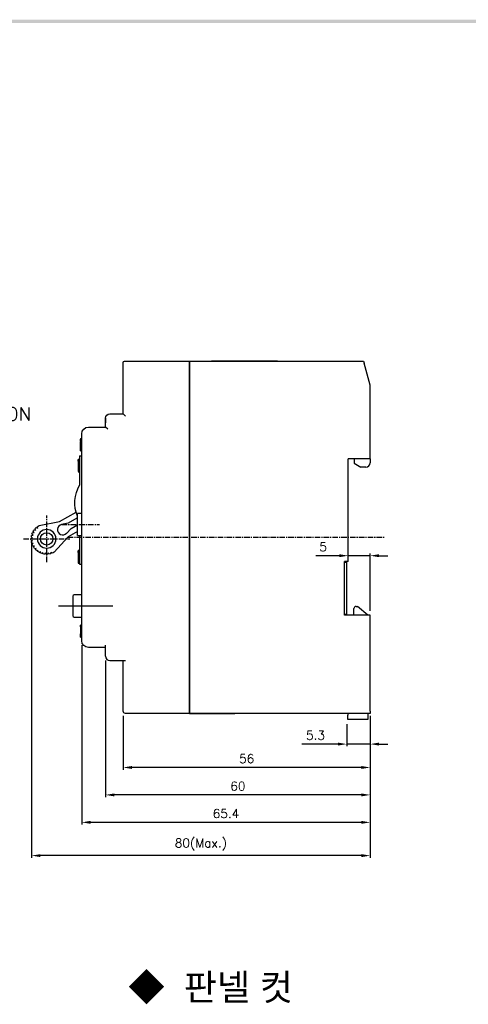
# Model space of a CAD drawing. Extents: x -417 to 828, y -1918 to 504.
# Tile 7 of 9: x 501 to 603, y 278 to 502. Entities that reach past the tile are written whole.
import ezdxf

# ---------------------------------------------------------------- set-up
doc = ezdxf.new("R2010")
doc.units = 0
doc.header["$MEASUREMENT"] = 0
doc.linetypes.add('CENTER', pattern=[2, 1.25, -0.25, 0.25, -0.25])
doc.layers.get('0').update_dxf_attribs({"linetype": 'CONTINUOUS'})
for name, color, linetype in [('1', 7, 'CONTINUOUS'), ('cen', 1, 'CENTER'), ('DIM', 3, 'CONTINUOUS'), ('dwg', 7, 'CONTINUOUS')]:
    doc.layers.add(name, color=color, linetype=linetype)
doc.styles.get("Standard").update_dxf_attribs({"font": 'romans.shx', "height": 2, "bigfont": 'hgs.shx'})
doc.dimstyles.get("Standard").update_dxf_attribs({"dimscale": 0, "dimtxt": 2, "dimasz": 2, "dimexe": 0.5, "dimexo": 0.5, "dimgap": 1, "dimtad": 1, "dimdsep": 46, "dimtxsty": 'Standard', "dimcen": 0, "dimclrd": 3, "dimclre": 3, "dimclrt": 3, "dimadec": 0, "dimazin": 2, "dimtp": 0.1, "dimtm": 0.1, "dimtfac": 1, "dimtmove": 0, "dimatfit": 3, "dimfxl": 0, "dimtolj": 1, "dimarcsym": 0})

# ---------------------------------------------------------------- blocks, each defined once
blk = doc.blocks.new('*D1229')
at = {"lineweight": -2}
for p, q in [((573.29, 380.16), (567.96, 380.16)), ((575.29, 379.84), (575.29, 380.66)), ((580.29, 380.16), (575.29, 380.16)), ((580.29, 367.64), (580.29, 380.66)), ((582.29, 380.16), (584.29, 380.16))]:
    blk.add_line(p, q, dxfattribs=at)
for points in [[(573.29, 380.49), (573.29, 379.82), (575.29, 380.16)], [(582.29, 380.49), (582.29, 379.82), (580.29, 380.16)]]:
    blk.add_solid(points)
at = {"insert": (569.62, 382.16), "char_height": 2, "attachment_point": 5}
blk.add_mtext('\\A1;5', dxfattribs=at)
blk = doc.blocks.new('*D1230')
at = {"layer": 'DIM', "lineweight": -2}
for p, q in [((524.29, 343.84), (524.29, 331.59)), ((580.29, 343.34), (580.29, 331.59)), ((578.29, 332.09), (526.29, 332.09))]:
    blk.add_line(p, q, dxfattribs=at)
at = {"layer": 'DIM'}
for points in [[(526.29, 332.42), (526.29, 331.75), (524.29, 332.09)], [(578.29, 332.42), (578.29, 331.75), (580.29, 332.09)]]:
    blk.add_solid(points, dxfattribs=at)
at = {"layer": 'DIM', "insert": (552.29, 334.09), "char_height": 2, "attachment_point": 5}
blk.add_mtext('\\A1;56', dxfattribs=at)
blk = doc.blocks.new('*D1231')
at = {"layer": 'DIM', "lineweight": -2}
for p, q in [((520.29, 356.34), (520.29, 325.36)), ((580.29, 343.84), (580.29, 325.36)), ((578.29, 325.86), (522.29, 325.86))]:
    blk.add_line(p, q, dxfattribs=at)
at = {"layer": 'DIM'}
for points in [[(522.29, 326.19), (522.29, 325.53), (520.29, 325.86)], [(578.29, 326.19), (578.29, 325.53), (580.29, 325.86)]]:
    blk.add_solid(points, dxfattribs=at)
at = {"layer": 'DIM', "insert": (550.29, 327.86), "char_height": 2, "attachment_point": 5}
blk.add_mtext('\\A1;60', dxfattribs=at)
blk = doc.blocks.new('*D1232')
at = {"layer": 'DIM', "lineweight": -2}
for p, q in [((514.89, 359.84), (514.89, 319.13)), ((580.29, 343.84), (580.29, 319.13)), ((578.29, 319.63), (516.89, 319.63))]:
    blk.add_line(p, q, dxfattribs=at)
at = {"layer": 'DIM'}
for points in [[(516.89, 319.97), (516.89, 319.3), (514.89, 319.63)], [(578.29, 319.97), (578.29, 319.3), (580.29, 319.63)]]:
    blk.add_solid(points, dxfattribs=at)
at = {"layer": 'DIM', "insert": (547.59, 321.63), "char_height": 2, "attachment_point": 5}
blk.add_mtext('\\A1;65.4', dxfattribs=at)
blk = doc.blocks.new('*D1233')
at = {"layer": 'DIM', "lineweight": -2}
for p, q in [((503.53, 383.76), (503.53, 311.58)), ((580.29, 343.84), (580.29, 311.58)), ((578.29, 312.08), (505.53, 312.08))]:
    blk.add_line(p, q, dxfattribs=at)
at = {"layer": 'DIM'}
for points in [[(505.53, 312.42), (505.53, 311.75), (503.53, 312.08)], [(578.29, 312.42), (578.29, 311.75), (580.29, 312.08)]]:
    blk.add_solid(points, dxfattribs=at)
at = {"layer": 'DIM', "insert": (541.91, 314.61), "char_height": 2, "attachment_point": 5}
blk.add_mtext('\\A1;80(Max.)', dxfattribs=at)
blk = doc.blocks.new('*D1216')
at = {"layer": 'DIM', "lineweight": -2}
for p, q in [((574.99, 341.94), (574.99, 336.89)), ((580.29, 343.84), (580.29, 336.89)), ((572.99, 337.39), (564.8, 337.39)), ((580.29, 337.39), (574.99, 337.39)), ((582.29, 337.39), (584.29, 337.39))]:
    blk.add_line(p, q, dxfattribs=at)
at = {"layer": 'DIM'}
for points in [[(572.99, 337.73), (572.99, 337.06), (574.99, 337.39)], [(582.29, 337.73), (582.29, 337.06), (580.29, 337.39)]]:
    blk.add_solid(points, dxfattribs=at)
at = {"layer": 'DIM', "insert": (567.9, 339.39), "char_height": 2, "attachment_point": 5}
blk.add_mtext('\\A1;5.3', dxfattribs=at)

msp = doc.modelspace()

# ---------------------------------------------------------------- linework, layer by layer
at = {"layer": '1'}
for p, q in [((524.29, 412.34), (524.29, 424.04)), ((524.59, 424.34), (539.29, 424.34)), ((539.29, 424.34), (578.79, 424.34)), ((539.29, 424.34), (539.29, 423.84)), ((539.29, 423.84), (539.29, 424.34)), ((539.29, 424.34), (549.59, 424.34)), ((539.29, 344.84), (539.29, 423.84)), ((539.29, 423.84), (539.29, 344.84)), ((559.29, 424.34), (544.29, 424.34)), ((559.29, 424.34), (578.79, 424.34)), ((578.79, 424.34), (578.93, 423.84)), ((580.29, 418.84), (578.93, 423.84)), ((580.29, 402.14), (580.29, 418.84)), ((520.29, 411.34), (520.29, 410.34)), ((520.29, 409.34), (520.29, 411.34)), ((521.29, 412.34), (524.29, 412.34)), ((521.29, 412.34), (524.29, 412.34)), ((524.79, 411.84), (524.29, 412.34)), ((516.39, 409.34), (520.29, 409.34)), ((520.79, 408.84), (520.29, 409.34)), ((514.89, 360.84), (514.89, 407.84)), ((514.59, 406.74), (514.89, 406.74)), ((514.59, 406.24), (514.59, 406.61)), ((514.59, 406.19), (514.59, 406.24)), ((514.59, 406.16), (514.89, 406.16)), ((514.39, 402.84), (514.39, 396.17)), ((514.39, 402.84), (514.89, 402.84)), ((514.59, 403.93), (514.89, 403.93)), ((514.39, 402.01), (514.09, 402.01)), ((514.09, 401.95), (514.09, 399.25)), ((514.09, 401.95), (514.39, 401.95)), ((575.29, 378.84), (575.29, 402.14)), ((580.29, 402.14), (575.29, 402.14)), ((576.69, 402.14), (576.69, 401.14)), ((576.69, 401.14), (578.19, 400.24)), ((579.29, 400.24), (578.19, 400.24)), ((580.29, 402.14), (580.29, 401.24)), ((514.09, 399.25), (514.39, 399.25)), ((514.09, 399.25), (514.39, 399.25)), ((514.09, 399.25), (514.09, 399.25)), ((514.09, 399.17), (514.39, 399.17)), ((509.86, 387.94), (513.59, 390.06)), ((513.89, 387.24), (513.89, 389.74)), ((514.89, 389.74), (513.89, 389.74)), ((504.76, 386.72), (504.84, 386.4)), ((505.21, 387.02), (509.86, 387.94)), ((511.81, 387.55), (510.33, 387.23)), ((513.81, 388.69), (511.81, 387.55)), ((512.5, 386.34), (513.89, 387.13)), ((513.89, 384.74), (513.89, 387.24)), ((503.53, 384.76), (503.85, 384.83)), ((503.61, 385.05), (503.85, 384.83)), ((503.75, 385.41), (504.08, 385.41)), ((503.88, 385.68), (504.08, 385.41)), ((504.09, 386.01), (504.41, 385.95)), ((504.27, 386.25), (504.41, 385.95)), ((504.54, 386.53), (504.84, 386.4)), ((511.84, 384.46), (508.67, 380.94)), ((511.46, 385.23), (512.5, 386.34)), ((513.89, 385.63), (511.84, 384.46)), ((513.89, 384.74), (514.89, 384.74)), ((514.39, 384.74), (514.39, 378.24)), ((503.44, 384.08), (503.75, 384.21)), ((503.45, 383.7), (503.76, 383.58)), ((503.46, 384.38), (503.75, 384.21)), ((503.49, 383.4), (503.76, 383.58)), ((503.57, 383.02), (503.9, 382.97)), ((503.67, 382.74), (503.9, 382.97)), ((503.82, 382.38), (504.16, 382.4)), ((503.97, 382.12), (504.16, 382.4)), ((504.2, 381.81), (504.52, 381.89)), ((504.39, 381.58), (504.52, 381.89)), ((504.67, 381.31), (504.97, 381.45)), ((504.91, 381.13), (504.97, 381.45)), ((505.24, 380.92), (505.5, 381.12)), ((505.5, 380.79), (505.5, 381.12)), ((505.87, 380.65), (506.09, 380.89)), ((506.15, 380.57), (506.09, 380.89)), ((506.54, 380.5), (506.71, 380.79)), ((506.84, 380.48), (506.71, 380.79)), ((507.22, 380.49), (507.33, 380.8)), ((507.52, 380.53), (507.33, 380.8)), ((507.9, 380.61), (507.95, 380.94)), ((508.18, 380.71), (507.95, 380.94)), ((514.39, 381.31), (514.09, 381.31)), ((514.09, 381.25), (514.09, 380.85)), ((514.09, 381.25), (514.39, 381.25)), ((514.09, 380.85), (514.09, 380.1)), ((514.09, 380.85), (514.39, 380.85)), ((514.09, 380.1), (514.09, 380.1)), ((514.09, 380.1), (514.39, 380.1)), ((514.09, 380.1), (514.09, 379.7)), ((514.09, 380.1), (514.39, 380.1)), ((514.09, 379.7), (514.09, 378.55)), ((514.09, 379.7), (514.39, 379.7)), ((514.09, 378.55), (514.39, 378.55)), ((514.09, 378.47), (514.39, 378.47)), ((514.39, 378.24), (514.89, 378.24)), ((574.49, 366.64), (574.49, 378.84)), ((575.29, 378.84), (574.49, 378.84)), ((574.99, 378.64), (574.49, 378.64)), ((574.99, 378.64), (574.99, 378.84)), ((574.99, 366.84), (574.99, 378.64)), ((514.89, 371.24), (513.19, 371.24)), ((512.89, 370.94), (512.89, 366.54)), ((509.64, 368.74), (521.94, 368.74)), ((574.99, 366.84), (574.49, 366.84)), ((580.29, 366.64), (574.49, 366.64)), ((574.99, 366.84), (574.99, 366.64)), ((576.59, 366.64), (576.59, 368.14)), ((577.09, 368.64), (577.39, 368.64)), ((579.79, 366.64), (577.39, 368.64)), ((580.29, 344.84), (580.29, 366.64)), ((513.19, 366.24), (514.89, 366.24)), ((514.59, 364.49), (514.89, 364.49)), ((514.59, 364.03), (514.59, 364.37)), ((514.59, 363.91), (514.89, 363.91)), ((514.59, 361.68), (514.89, 361.68)), ((520.29, 357.34), (520.29, 359.84)), ((520.29, 359.34), (516.39, 359.34)), ((521.29, 356.34), (524.79, 356.34)), ((524.29, 344.84), (524.29, 356.34)), ((539.29, 344.34), (524.79, 344.34)), ((539.29, 344.84), (539.29, 344.34)), ((539.29, 344.34), (539.29, 344.84)), ((580.29, 344.34), (539.29, 344.34)), ((539.29, 344.34), (549.59, 344.34)), ((559.29, 344.34), (544.29, 344.34)), ((574.49, 344.34), (559.29, 344.34)), ((575.19, 344.34), (574.49, 344.34)), ((575.19, 344.34), (575.19, 343.94)), ((579.79, 344.34), (579.79, 343.94)), ((580.29, 344.34), (579.79, 344.34)), ((580.29, 344.84), (580.29, 344.34)), ((575.19, 342.94), (575.19, 343.94)), ((579.79, 342.94), (575.19, 342.94)), ((579.79, 343.94), (579.79, 342.94))]:
    msp.add_line(p, q, dxfattribs=at)
at = {"layer": '1', "extrusion": (0, 0, -1)}
msp.add_circle((-506.94, 383.98), 2.1, dxfattribs=at)
at = {"layer": '1'}
msp.add_circle((506.94, 383.98), 1.4, dxfattribs=at)
at = {"layer": '1', "extrusion": (0, 0, -1)}
for centre, radius, start, end in [((-524.59, 424.04), 0.3, 0, 90), ((-521.29, 411.34), 1, 0, 90), ((-516.39, 407.84), 1.5, 0, 90), ((-521.42, 392.14), 8.1, 338.2738, 29.8616), ((-506.94, 383.98), 3.5, 51.5964, 60.3901), ((-514.15, 388.08), 0.7, 60.3901, 67.9501), ((-506.94, 383.98), 3.5, 6.5964, 12.9338), ((-506.94, 383.98), 3.5, 17.8464, 24.1838), ((-506.94, 383.98), 3.5, 29.0964, 35.4338), ((-506.94, 383.98), 3.5, 40.3464, 46.6838), ((-506.94, 383.98), 3.5, 355.3464, 1.6838), ((-506.94, 383.98), 3.5, 344.0964, 350.4338), ((-506.94, 383.98), 3.5, 332.8464, 339.1838), ((-506.94, 383.98), 3.5, 321.5964, 327.9338), ((-506.94, 383.98), 3.5, 310.3464, 316.6838), ((-506.94, 383.98), 3.5, 299.0964, 305.4338), ((-506.94, 383.98), 3.5, 287.8464, 294.1838), ((-506.94, 383.98), 3.5, 276.5964, 282.9338), ((-506.94, 383.98), 3.5, 265.3464, 271.6838), ((-506.94, 383.98), 3.5, 254.0964, 260.4338), ((-506.94, 383.98), 3.5, 240.3901, 249.1838), ((-516.39, 360.84), 1.5, 270, 0), ((-524.79, 344.84), 0.5, 270, 0)]:
    msp.add_arc(centre, radius, start, end, dxfattribs=at)
at = {"layer": '1'}
for centre, radius, start, end in [((579.29, 401.24), 1, 270, 0), ((510.59, 386.06), 1.2, 102.4466, 316.7732), ((513.19, 370.94), 0.3, 90, 180), ((513.19, 366.54), 0.3, 180, 270), ((577.09, 368.14), 0.5, 90, 180), ((521.29, 357.34), 1, 180, 270)]:
    msp.add_arc(centre, radius, start, end, dxfattribs=at)
for points in [[(514.59, 406.74), (514.59, 406.71), (514.59, 406.68), (514.59, 406.65)], [(514.09, 402.01), (514.09, 402.01), (514.09, 401.88), (514.09, 401.62)], [(514.09, 401.62), (514.09, 401.82), (514.09, 401.95), (514.09, 401.99)], [(514.09, 399.17), (514.09, 399.17), (514.09, 399.17), (514.09, 399.18)], [(514.09, 381.31), (514.09, 381.3), (514.09, 381.18), (514.09, 380.92)], [(514.09, 380.92), (514.09, 381.12), (514.09, 381.24), (514.09, 381.29)], [(514.59, 364.06), (514.59, 364.25), (514.59, 364.37), (514.59, 364.41)], [(514.59, 364), (514.59, 363.99), (514.59, 363.98), (514.59, 363.97)]]:
    msp.add_open_spline(points, degree=3, dxfattribs=at)
for points, knots in [([(514.59, 406.16), (514.59, 405.93), (514.59, 405.65), (514.59, 405.02), (514.59, 404.74), (514.59, 404.28), (514.59, 404.08), (514.59, 403.93), (514.59, 403.93), (514.59, 403.93), (514.59, 403.93), (514.59, 404.19), (514.59, 404.44), (514.59, 404.91), (514.59, 405.13), (514.59, 405.54), (514.59, 405.77), (514.59, 406)], [0, 0, 0, 0, 0.142857, 0.142857, 0.285714, 0.285714, 0.428571, 0.428571, 0.428571, 0.571429, 0.571429, 0.571429, 0.714286, 0.714286, 0.857143, 0.857143, 1, 1, 1, 1]), ([(514.09, 378.51), (514.09, 378.48), (514.09, 378.46), (514.09, 378.47), (514.09, 378.47), (514.09, 378.47), (514.09, 378.47)], [0, 0, 0, 0, 0.999047, 0.999047, 0.999047, 1, 1, 1, 1]), ([(514.59, 364.42), (514.59, 364.42), (514.59, 364.43), (514.59, 364.42), (514.59, 364.42), (514.59, 364.3), (514.59, 364.06)], [0, 0, 0, 0, 0.000763, 0.000763, 0.000763, 1, 1, 1, 1]), ([(514.59, 363.91), (514.59, 363.68), (514.59, 363.4), (514.59, 362.77), (514.59, 362.49), (514.59, 362.03), (514.59, 361.83), (514.59, 361.68), (514.59, 361.68), (514.59, 361.68), (514.59, 361.68), (514.59, 361.94), (514.59, 362.19), (514.59, 362.42)], [0, 0, 0, 0, 0.2, 0.2, 0.4, 0.4, 0.6, 0.6, 0.6, 0.8, 0.8, 0.8, 1, 1, 1, 1]), ([(514.89, 362.2), (514.89, 362.2), (514.89, 362.2), (514.89, 362.2), (514.89, 362.21), (514.89, 362.29), (514.89, 362.46)], [0, 0, 0, 0, 0.5, 0.5, 0.5, 1, 1, 1, 1])]:
    msp.add_open_spline(points, degree=3, knots=knots, dxfattribs=at)
at = {"layer": 'cen'}
for p, q in [((506.94, 378.7), (506.94, 389.25)), ((510.34, 387.24), (518.94, 387.24)), ((501.66, 383.98), (512.21, 383.98)), ((511.72, 384.34), (583.47, 384.34))]:
    msp.add_line(p, q, dxfattribs=at)
at = {"layer": 'dwg'}
msp.add_trace([(202.05, 501.82), (202.82, 501.05), (825.8, 501.82), (825.04, 501.05)], dxfattribs=at)

# ---------------------------------------------------------------- texts
at = {"insert": (525.47, 285.22), "char_height": 6, "width": 228.183, "attachment_point": 1}
msp.add_mtext('{\\f굴림|b0|i0|c129|p2;◆  판넬 컷}', dxfattribs=at)
at = {"layer": 'DIM', "insert": (476.93, 413.82), "char_height": 3, "attachment_point": 1}
msp.add_mtext('TEST BUTTON', dxfattribs=at)

# ---------------------------------------------------------------- dimensions: what is measured, and where the dimension line sits
dim = msp.add_linear_dim(base=(575.29, 380.16), p1=(580.29, 366.64), p2=(575.29, 378.84), dimstyle='Standard', override={"dimscale": 1, "dimtxt": 2.5, "dimexo": 1, "dimdec": 1, "dimclrd": 256, "dimclre": 256, "dimclrt": 256, "dimtp": 0.8, "dimtfac": 0.5, "dimtdec": 1, "dimatfit": 0})
dim.commit()
dim.dimension.update_dxf_attribs({"geometry": '*D1229', "text_midpoint": (569.62, 382.16)})
at = {"layer": 'DIM'}
dim = msp.add_linear_dim(base=(503.53, 312.08), p1=(580.29, 344.84), p2=(503.53, 384.76), text='80(Max.)', dimstyle='Standard', override={"dimscale": 1, "dimtxt": 2.5, "dimexo": 1, "dimdec": 1, "dimclrd": 256, "dimclre": 256, "dimclrt": 256, "dimtp": 0.8, "dimtfac": 0.5, "dimtdec": 1, "dimatfit": 0}, dxfattribs=at)
dim.commit()
dim.dimension.update_dxf_attribs({"geometry": '*D1233', "text_midpoint": (541.91, 314.61)})
for base, p1, p2, picture, middle in [((514.89, 319.63), (580.29, 344.84), (514.89, 360.84), '*D1232', (547.59, 321.63)), ((520.29, 325.86), (580.29, 344.84), (520.29, 357.34), '*D1231', (550.29, 327.86)), ((524.29, 332.09), (580.29, 344.34), (524.29, 344.84), '*D1230', (552.29, 334.09)), ((574.99, 337.39), (580.29, 344.84), (574.99, 342.94), '*D1216', (567.9, 339.39))]:
    dim = msp.add_linear_dim(base=base, p1=p1, p2=p2, dimstyle='Standard', override={"dimscale": 1, "dimtxt": 2.5, "dimexo": 1, "dimdec": 1, "dimclrd": 256, "dimclre": 256, "dimclrt": 256, "dimtp": 0.8, "dimtfac": 0.5, "dimtdec": 1, "dimatfit": 0}, dxfattribs=at)
    dim.commit()
    dim.dimension.update_dxf_attribs({"geometry": picture, "text_midpoint": middle})

doc.saveas('drawing.dxf')
